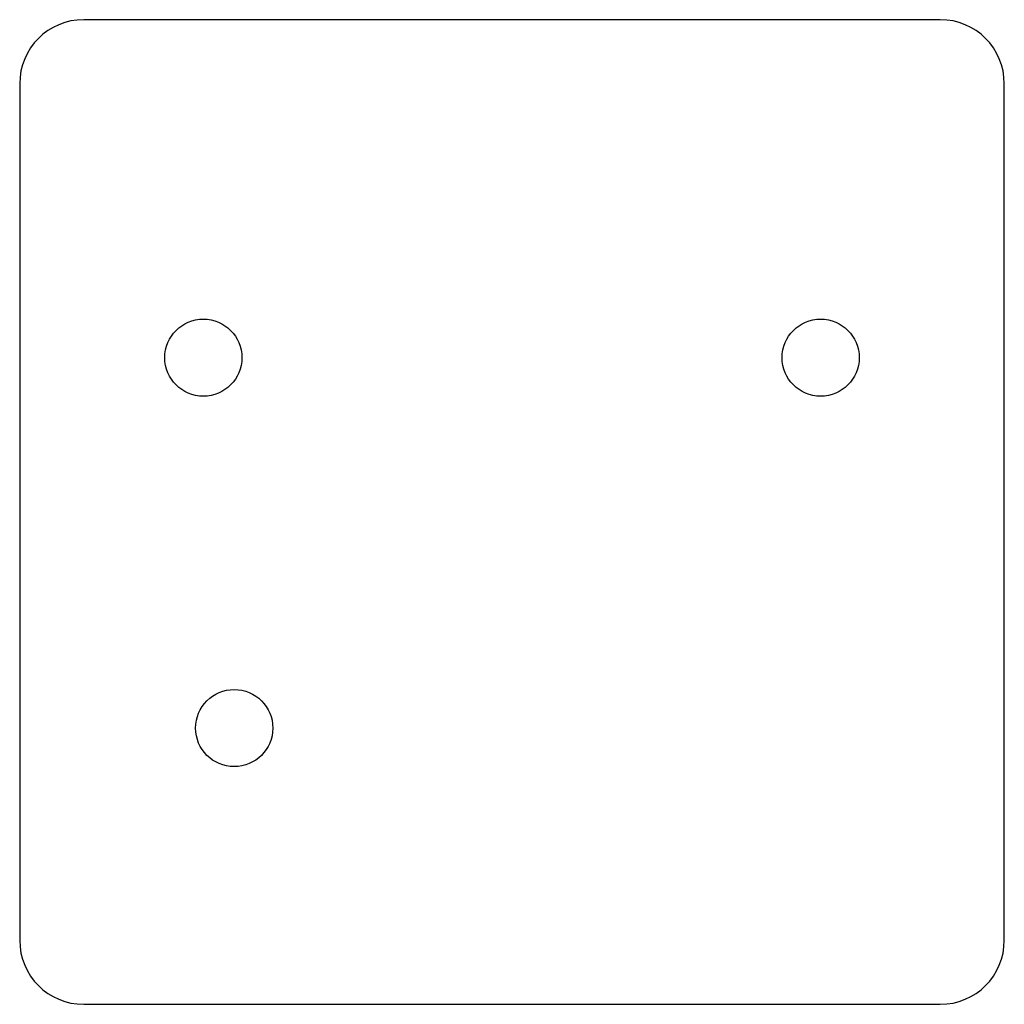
# Model space of a CAD drawing. Header units: millimetres. Extents: x -31.9 to 31.9, y -31.9 to 31.9.
import ezdxf

# ---------------------------------------------------------------- set-up
doc = ezdxf.new("R2010")
doc.units = ezdxf.units.MM

msp = doc.modelspace()

# ---------------------------------------------------------------- linework, layer by layer
at = {"layer": 'HOLES'}
for centre in [(-20, 10), (20, 10)]:
    msp.add_circle(centre, 2.5, dxfattribs=at)
at = {"layer": 'OUTLINE'}
for p, q in [((27.75, 31.9), (-27.75, 31.9)), ((-31.9, 27.75), (-31.9, -27.75)), ((31.9, -27.75), (31.9, 27.75)), ((-27.75, -31.9), (27.75, -31.9))]:
    msp.add_line(p, q, dxfattribs=at)
for centre, start, end in [((-27.75, 27.75), 90, 180), ((27.75, 27.75), 0, 90), ((-27.75, -27.75), 180, 270), ((27.75, -27.75), 270, 360)]:
    msp.add_arc(centre, 4.15, start, end, dxfattribs=at)
at = {"layer": 'TAP_DRILL'}
msp.add_circle((-18, -14), 2.5, dxfattribs=at)

doc.saveas('drawing.dxf')
